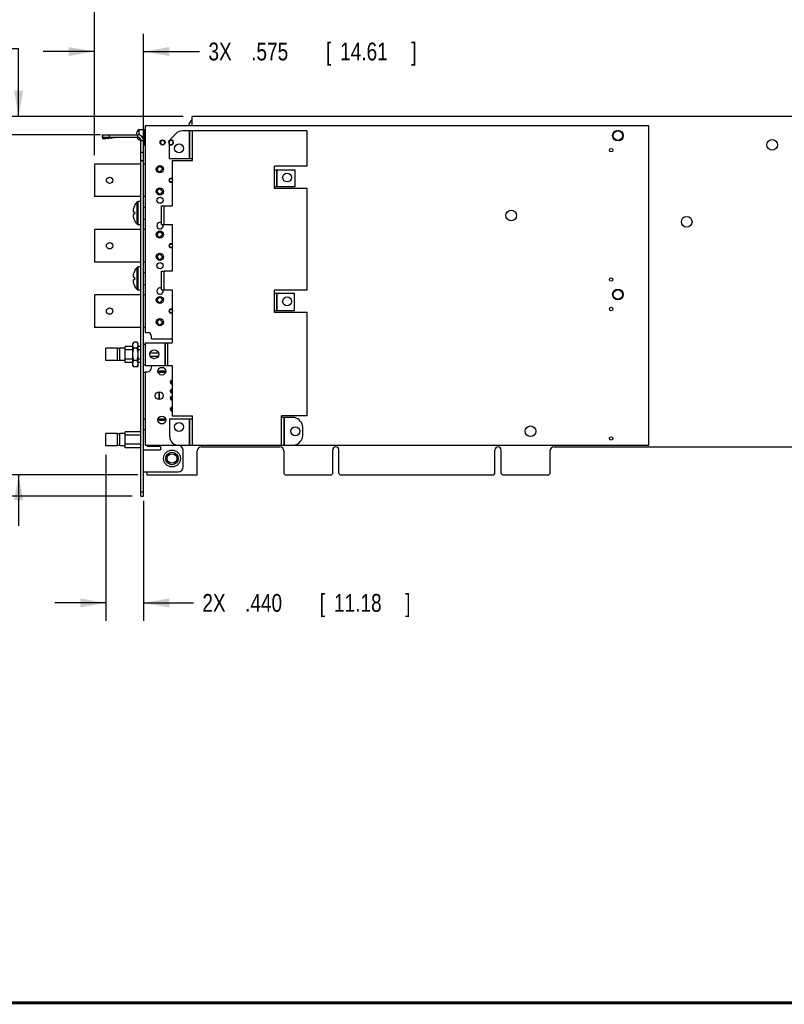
# Model space of a CAD drawing. Header units: inches. Extents: x 0.2 to 16.8, y 0.1 to 10.8.
# Tile 6 of 16: x 5.9 to 11.3, y 0.2 to 7.2. Entities that reach past the tile are written whole.
import ezdxf

# ---------------------------------------------------------------- set-up
doc = ezdxf.new("R2010")
doc.units = ezdxf.units.IN
doc.header["$LTSCALE"] = 0.935
doc.header["$MEASUREMENT"] = 0
doc.layers.get('0').update_dxf_attribs({"linetype": 'CONTINUOUS'})
doc.layers.add('DIMENSIONS', color=7, linetype='CONTINUOUS')
doc.styles.get("Standard").update_dxf_attribs({"font": 'txt', "width": 0.8})
doc.dimstyles.new('DIMSTYLE_1', dxfattribs={"dimtxt": 0.125, "dimasz": 0.18, "dimexe": 0.18, "dimexo": 0.0625, "dimgap": 0.09, "dimtad": 0, "dimtih": 1, "dimtoh": 1, "dimdec": 3, "dimlfac": 1.666667, "dimzin": 4, "dimdsep": 46, "dimtxsty": 'STANDARD', "dimblk": '_FILLED', "dimblk1": '_FILLED', "dimblk2": '_FILLED', "dimcen": 0.09, "dimadec": 0, "dimazin": 0, "dimtp": 0.01, "dimtm": 0.01, "dimtfac": 1, "dimtdec": 3, "dimtofl": 0, "dimtmove": 0, "dimatfit": 3, "dimldrblk": '_FILLED', "dimfxl": 1, "dimtolj": 1, "dimtzin": 4, "dimarcsym": 0})

# ---------------------------------------------------------------- blocks, each defined once
blk = doc.blocks.new('_FILLED')
at = {"color": 0, "linetype": 'BYBLOCK'}
blk.add_solid([(0, 0), (-1, 0.174), (-1, -0.174)], dxfattribs=at)
blk = doc.blocks.new('*D14')
at = {"layer": 'DIMENSIONS', "color": 2, "linetype": 'CONTINUOUS'}
for p, q in [((6.4486, 6.2124), (6.4486, 7.4971)), ((14.8234, 6.4902), (14.8234, 7.4971)), ((6.4486, 7.3721), (10.0465, 7.3721)), ((14.8234, 7.3721), (11.6965, 7.3721))]:
    blk.add_line(p, q, dxfattribs=at)
at = {"layer": 'DIMENSIONS', "color": 2, "linetype": 'CONTINUOUS', "xscale": 0.18, "yscale": 0.18, "zscale": 0.18, "rotation": 180}
blk.add_blockref('_FILLED', (6.4486, 7.3721), dxfattribs=at)
at = {"layer": 'DIMENSIONS', "color": 2, "linetype": 'CONTINUOUS', "xscale": 0.18, "yscale": 0.18, "zscale": 0.18}
blk.add_blockref('_FILLED', (14.8234, 7.3721), dxfattribs=at)
at = {"layer": 'DIMENSIONS', "color": 2, "linetype": 'CONTINUOUS', "width": 0.8}
for s, p in [('13.958', (10.109, 7.3096)), ('[', (10.834, 7.3096)), ('354.53', (10.934, 7.3096)), (']', (11.534, 7.3096))]:
    blk.add_text(s, height=0.125, dxfattribs=at).set_placement(p)
blk = doc.blocks.new('*D16')
at = {"layer": 'DIMENSIONS', "color": 2, "linetype": 'CONTINUOUS'}
for p, q in [((6.5297, 4.108), (6.5297, 2.9427)), ((6.7936, 3.7852), (6.7936, 2.9427)), ((6.5297, 3.0677), (6.1697, 3.0677)), ((6.7936, 3.0677), (7.1442, 3.0677))]:
    blk.add_line(p, q, dxfattribs=at)
at = {"layer": 'DIMENSIONS', "color": 2, "linetype": 'CONTINUOUS', "xscale": 0.18, "yscale": 0.18, "zscale": 0.18}
blk.add_blockref('_FILLED', (6.5297, 3.0677), dxfattribs=at)
at = {"layer": 'DIMENSIONS', "color": 2, "linetype": 'CONTINUOUS', "xscale": 0.18, "yscale": 0.18, "zscale": 0.18, "rotation": 180}
blk.add_blockref('_FILLED', (6.7936, 3.0677), dxfattribs=at)
at = {"layer": 'DIMENSIONS', "color": 2, "linetype": 'CONTINUOUS', "width": 0.8}
for s, p in [('2X ', (7.2067, 3.0052)), ('.440', (7.5067, 3.0052)), ('[', (8.0317, 3.0052)), ('11.18', (8.1317, 3.0052)), (']', (8.6317, 3.0052))]:
    blk.add_text(s, height=0.125, dxfattribs=at).set_placement(p)
blk = doc.blocks.new('*D17')
at = {"layer": 'DIMENSIONS', "color": 2, "linetype": 'CONTINUOUS'}
for p, q in [((6.4486, 6.2124), (6.4486, 7.0649)), ((6.7936, 6.234), (6.7936, 7.0649)), ((6.4486, 6.9399), (6.0886, 6.9399)), ((6.7936, 6.9399), (7.1871, 6.9399))]:
    blk.add_line(p, q, dxfattribs=at)
at = {"layer": 'DIMENSIONS', "color": 2, "linetype": 'CONTINUOUS', "xscale": 0.18, "yscale": 0.18, "zscale": 0.18}
blk.add_blockref('_FILLED', (6.4486, 6.9399), dxfattribs=at)
at = {"layer": 'DIMENSIONS', "color": 2, "linetype": 'CONTINUOUS', "xscale": 0.18, "yscale": 0.18, "zscale": 0.18, "rotation": 180}
blk.add_blockref('_FILLED', (6.7936, 6.9399), dxfattribs=at)
at = {"layer": 'DIMENSIONS', "color": 2, "linetype": 'CONTINUOUS', "width": 0.8}
for s, p in [('3X ', (7.2496, 6.8774)), ('.575', (7.5496, 6.8774)), ('[', (8.0746, 6.8774)), ('14.61', (8.1746, 6.8774)), (']', (8.6746, 6.8774))]:
    blk.add_text(s, height=0.125, dxfattribs=at).set_placement(p)
blk = doc.blocks.new('*D18')
at = {"layer": 'DIMENSIONS', "color": 2, "linetype": 'CONTINUOUS'}
for p, q in [((5.6986, 6.6553), (5.5477, 6.6553)), ((5.6986, 6.3557), (5.6986, 6.6553)), ((6.4911, 6.3557), (5.5736, 6.3557)), ((6.7131, 3.8177), (5.5736, 3.8177)), ((5.6986, 3.8177), (5.6986, 3.4577))]:
    blk.add_line(p, q, dxfattribs=at)
at = {"layer": 'DIMENSIONS', "color": 2, "linetype": 'CONTINUOUS', "xscale": 0.18, "yscale": 0.18, "zscale": 0.18}
for p, rotation in [((5.6986, 6.3557), 270), ((5.6986, 3.8177), 90)]:
    blk.add_blockref('_FILLED', p, dxfattribs=dict(at, rotation=rotation))
at = {"layer": 'DIMENSIONS', "color": 2, "linetype": 'CONTINUOUS', "width": 0.8}
for s, p in [('4.230', (4.0602, 6.5928)), ('[', (4.6852, 6.5928)), ('107.44', (4.7852, 6.5928)), (']', (5.3852, 6.5928))]:
    blk.add_text(s, height=0.125, dxfattribs=at).set_placement(p)
blk = doc.blocks.new('*D19')
at = {"layer": 'DIMENSIONS', "color": 2, "linetype": 'CONTINUOUS'}
for p, q in [((5.916, 6.9578), (5.734, 6.9578)), ((5.916, 6.4841), (5.916, 6.9578)), ((7.0719, 6.4841), (5.791, 6.4841)), ((6.7539, 3.9677), (5.791, 3.9677)), ((5.916, 3.9677), (5.916, 3.6077))]:
    blk.add_line(p, q, dxfattribs=at)
at = {"layer": 'DIMENSIONS', "color": 2, "linetype": 'CONTINUOUS', "xscale": 0.18, "yscale": 0.18, "zscale": 0.18}
for p, rotation in [((5.916, 6.4841), 270), ((5.916, 3.9677), 90)]:
    blk.add_blockref('_FILLED', p, dxfattribs=dict(at, rotation=rotation))
at = {"layer": 'DIMENSIONS', "color": 2, "linetype": 'CONTINUOUS', "width": 0.8}
for s, p in [('4.194', (4.2465, 6.8953)), ('[', (4.8715, 6.8953)), ('106.53', (4.9715, 6.8953)), (']', (5.5715, 6.8953))]:
    blk.add_text(s, height=0.125, dxfattribs=at).set_placement(p)

msp = doc.modelspace()

# ---------------------------------------------------------------- linework, layer by layer
at = {"color": 7, "linetype": 'CONTINUOUS'}
for p, q in [((7.13445, 6.41688), (7.13445, 6.48408)), ((11.51717, 6.48408), (7.13445, 6.48408)), ((6.76242, 6.35427), (6.76242, 6.39108)), ((6.76242, 6.39108), (6.80445, 6.39108)), ((6.80145, 6.28308), (6.80145, 6.39108)), ((6.80445, 6.41688), (6.80445, 4.96728)), ((10.34445, 6.41688), (6.80445, 6.41688)), ((7.02391, 6.36511), (6.99305, 6.33425)), ((7.94346, 6.38268), (7.06633, 6.38268)), ((7.11606, 6.18768), (7.11606, 6.38268)), ((7.11906, 6.18768), (7.11906, 6.38268)), ((7.13646, 6.17568), (7.13646, 6.38268)), ((7.94346, 6.13368), (7.94346, 6.38268)), ((10.34445, 4.17468), (10.34445, 6.41688)), ((6.5041, 6.35435), (6.50482, 6.34335)), ((6.5041, 6.35435), (6.50565, 6.3428)), ((6.50715, 6.32596), (6.50482, 6.34335)), ((6.50565, 6.33768), (6.50565, 6.35568)), ((6.50565, 6.35568), (6.75165, 6.35568)), ((6.50565, 6.33768), (6.75165, 6.33768)), ((6.50643, 6.33696), (6.50715, 6.32596)), ((6.50643, 6.33696), (6.59143, 6.33696)), ((6.50715, 6.32596), (6.59143, 6.33696)), ((6.55365, 6.33768), (6.55365, 6.35568)), ((6.75165, 6.35568), (6.75165, 6.33768)), ((6.76242, 6.33513), (6.76242, 6.31908)), ((6.77503, 6.31908), (6.76242, 6.31908)), ((6.77565, 3.81768), (6.77565, 6.31368)), ((6.79365, 6.31368), (6.77565, 6.31368)), ((6.7933, 6.31908), (6.80445, 6.31908)), ((6.79365, 3.81768), (6.79365, 6.31368)), ((6.79365, 6.23148), (6.77565, 6.23148)), ((6.80145, 6.28308), (6.80445, 6.28308)), ((6.97548, 6.18768), (6.97548, 6.28859)), ((6.79365, 6.17148), (6.77565, 6.17148)), ((6.97548, 6.18768), (7.13646, 6.18768)), ((6.99546, 6.17568), (6.99546, 6.0425)), ((6.99546, 6.17568), (7.13646, 6.17568)), ((6.44865, 6.14988), (6.44865, 5.92068)), ((6.77565, 6.14988), (6.44865, 6.14988)), ((6.80445, 6.14988), (6.79365, 6.14988)), ((6.88702, 6.11244), (6.90781, 6.09166)), ((6.92987, 6.11372), (6.90908, 6.13451)), ((7.71246, 5.97768), (7.71246, 6.13368)), ((7.94346, 6.13368), (7.71246, 6.13368)), ((7.71246, 6.10908), (7.85843, 6.10908)), ((7.72986, 5.99088), (7.72986, 6.10908)), ((7.73286, 5.99088), (7.73286, 6.10908)), ((7.85843, 5.99088), (7.85843, 6.10908)), ((6.99546, 6.02806), (6.99546, 5.85708)), ((6.90781, 5.9789), (6.88702, 5.95811)), ((6.90908, 5.93605), (6.92987, 5.95684)), ((7.71246, 5.99088), (7.85843, 5.99088)), ((7.94346, 5.97768), (7.71246, 5.97768)), ((7.94346, 5.26368), (7.94346, 5.97768)), ((6.77565, 5.92068), (6.44865, 5.92068)), ((6.74876, 5.72667), (6.74876, 5.88309)), ((6.75528, 5.72388), (6.75528, 5.88588)), ((6.77565, 5.88588), (6.75528, 5.88588)), ((6.80445, 5.92068), (6.79365, 5.92068)), ((6.72268, 5.81328), (6.72898, 5.81328)), ((6.79365, 5.84628), (6.80445, 5.84628)), ((6.92046, 5.72508), (6.92046, 5.85708)), ((6.92046, 5.85708), (6.99546, 5.85708)), ((6.93786, 5.72508), (6.93786, 5.85708)), ((6.72898, 5.79648), (6.72268, 5.79648)), ((6.79365, 5.76348), (6.80445, 5.76348)), ((6.44865, 5.69088), (6.44865, 5.46168)), ((6.77565, 5.69088), (6.44865, 5.69088)), ((6.77565, 5.72388), (6.75528, 5.72388)), ((6.80445, 5.69088), (6.79365, 5.69088)), ((6.92987, 5.65472), (6.90908, 5.67551)), ((6.92046, 5.72508), (6.99546, 5.72508)), ((6.99546, 5.72508), (6.99546, 5.5835)), ((6.88702, 5.65344), (6.90781, 5.63266)), ((6.99546, 5.56906), (6.99546, 5.39808)), ((6.90781, 5.5199), (6.88702, 5.49911)), ((6.90908, 5.47705), (6.92987, 5.49784)), ((6.77565, 5.46168), (6.44865, 5.46168)), ((6.74876, 5.26767), (6.74876, 5.42409)), ((6.75528, 5.26488), (6.75528, 5.42688)), ((6.77565, 5.42688), (6.75528, 5.42688)), ((6.80445, 5.46168), (6.79365, 5.46168)), ((6.92025, 5.26608), (6.92025, 5.39745)), ((6.93765, 5.26608), (6.93765, 5.39808)), ((6.99546, 5.39808), (6.93765, 5.39808)), ((6.72268, 5.35428), (6.72898, 5.35428)), ((6.72898, 5.33748), (6.72268, 5.33748)), ((6.79365, 5.38728), (6.80445, 5.38728)), ((6.77565, 5.26488), (6.75528, 5.26488)), ((6.79365, 5.30448), (6.80445, 5.30448)), ((6.92025, 5.26608), (6.99546, 5.26608)), ((6.99546, 5.26608), (6.99546, 5.1245)), ((7.71246, 5.10768), (7.71246, 5.26368)), ((7.94346, 5.26368), (7.71246, 5.26368)), ((6.44865, 5.23188), (6.44865, 5.00268)), ((6.77565, 5.23188), (6.44865, 5.23188)), ((6.80445, 5.23188), (6.79365, 5.23188)), ((6.88702, 5.19444), (6.90781, 5.17366)), ((6.92987, 5.19572), (6.90908, 5.21651)), ((7.71246, 5.24208), (7.85363, 5.24208)), ((7.72986, 5.12208), (7.72986, 5.24208)), ((7.73286, 5.12208), (7.73286, 5.24208)), ((7.85363, 5.12208), (7.85363, 5.24208)), ((7.71246, 5.12208), (7.85363, 5.12208)), ((6.90781, 5.0609), (6.88702, 5.04011)), ((6.99546, 5.11006), (6.99546, 4.89288)), ((7.94346, 5.10768), (7.71246, 5.10768)), ((7.94346, 4.38168), (7.94346, 5.10768)), ((6.77565, 5.00268), (6.44865, 5.00268)), ((6.80445, 5.00268), (6.79365, 5.00268)), ((6.90908, 5.01805), (6.92987, 5.03884)), ((6.80445, 4.96728), (6.82125, 4.96728)), ((6.84945, 4.92228), (6.84945, 4.93908)), ((6.84945, 4.92228), (6.99546, 4.92228)), ((6.52965, 4.76928), (6.52965, 4.85568)), ((6.61065, 4.85568), (6.52965, 4.85568)), ((6.61065, 4.76928), (6.61065, 4.85568)), ((6.62612, 4.85388), (6.61065, 4.85388)), ((6.62612, 4.76928), (6.62612, 4.85568)), ((6.66465, 4.85568), (6.62612, 4.85568)), ((6.66465, 4.75638), (6.66465, 4.86858)), ((6.71805, 4.86858), (6.66465, 4.86858)), ((6.71805, 4.84473), (6.66465, 4.84473)), ((6.72509, 4.89908), (6.71805, 4.88688)), ((6.71805, 4.73808), (6.71805, 4.88688)), ((6.7488, 4.89908), (6.72509, 4.89908)), ((6.7488, 4.85578), (6.72509, 4.85578)), ((6.75585, 4.88688), (6.7488, 4.89908)), ((6.75585, 4.73808), (6.75585, 4.88688)), ((6.77565, 4.86858), (6.75585, 4.86858)), ((6.77565, 4.84473), (6.75585, 4.84473)), ((6.79365, 4.88448), (6.80445, 4.88448)), ((6.80445, 4.89288), (6.80445, 4.73508)), ((6.80445, 4.89288), (6.99546, 4.89288)), ((6.94446, 4.73508), (6.94446, 4.89288)), ((6.94746, 4.73508), (6.94746, 4.89288)), ((6.96486, 4.73508), (6.96486, 4.89288)), ((6.71805, 4.78022), (6.66465, 4.78022)), ((6.77565, 4.78022), (6.75585, 4.78022)), ((6.83869, 4.82388), (6.89868, 4.82388)), ((6.84009, 4.80108), (6.89728, 4.80108)), ((6.61065, 4.76928), (6.52965, 4.76928)), ((6.62612, 4.77108), (6.61065, 4.77108)), ((6.66465, 4.76928), (6.62612, 4.76928)), ((6.71805, 4.75638), (6.66465, 4.75638)), ((6.72509, 4.72588), (6.71805, 4.73808)), ((6.7488, 4.76918), (6.72509, 4.76918)), ((6.7488, 4.72588), (6.72509, 4.72588)), ((6.75585, 4.73808), (6.7488, 4.72588)), ((6.77565, 4.75638), (6.75585, 4.75638)), ((6.79365, 4.74048), (6.80445, 4.74048)), ((6.80445, 4.73508), (6.99546, 4.73508)), ((6.84945, 4.71948), (6.84945, 4.73508)), ((6.99546, 4.73508), (6.99546, 4.38168)), ((6.79365, 4.68858), (6.80445, 4.68858)), ((6.80445, 4.69128), (6.80445, 4.17468)), ((6.80445, 4.69128), (6.82125, 4.69128)), ((6.89541, 4.68858), (6.94868, 4.68858)), ((6.90105, 4.69458), (6.90105, 4.68858)), ((6.94305, 4.69458), (6.90105, 4.69458)), ((6.94305, 4.68858), (6.94305, 4.69458)), ((6.90045, 4.54428), (6.90045, 4.50228)), ((6.90645, 4.54428), (6.90045, 4.54428)), ((6.90045, 4.50228), (6.90645, 4.50228)), ((6.90645, 4.50228), (6.90645, 4.54428)), ((6.80445, 4.35798), (6.79365, 4.35798)), ((6.94868, 4.35798), (6.89541, 4.35798)), ((6.90105, 4.35798), (6.90105, 4.35198)), ((6.94305, 4.35198), (6.94305, 4.35798)), ((6.97728, 4.23468), (6.97728, 4.36008)), ((6.97728, 4.36008), (7.13646, 4.36008)), ((6.99546, 4.38168), (7.13646, 4.38168)), ((7.11606, 4.17468), (7.11606, 4.36008)), ((7.11906, 4.17468), (7.11906, 4.36008)), ((7.13646, 4.17468), (7.13646, 4.38168)), ((7.76346, 4.17468), (7.76346, 4.38168)), ((7.94346, 4.38168), (7.76346, 4.38168)), ((7.84378, 4.36968), (7.76346, 4.36968)), ((7.78086, 4.17468), (7.78086, 4.36968)), ((7.78386, 4.17468), (7.78386, 4.36968)), ((6.90105, 4.35198), (6.94305, 4.35198)), ((6.91089, 4.32708), (6.9332, 4.32708)), ((7.89486, 4.34345), (7.8862, 4.35211)), ((7.91243, 4.24333), (7.91243, 4.30103)), ((6.52966, 4.17048), (6.52966, 4.25688)), ((6.61066, 4.25688), (6.52966, 4.25688)), ((6.61066, 4.17048), (6.61066, 4.25688)), ((6.62613, 4.25508), (6.61066, 4.25508)), ((6.62613, 4.17048), (6.62613, 4.25688)), ((6.66466, 4.25688), (6.62613, 4.25688)), ((6.66466, 4.15758), (6.66466, 4.26978)), ((6.77565, 4.26978), (6.66466, 4.26978)), ((6.77565, 4.24593), (6.66466, 4.24593)), ((6.79365, 4.28568), (6.80445, 4.28568)), ((6.61066, 4.17048), (6.52966, 4.17048)), ((6.62613, 4.17228), (6.61066, 4.17228)), ((6.66466, 4.17048), (6.62613, 4.17048)), ((6.77565, 4.18142), (6.66466, 4.18142)), ((6.77565, 4.15758), (6.66466, 4.15758)), ((6.80445, 4.17468), (10.34445, 4.17468)), ((6.82066, 4.16568), (6.82066, 4.17468)), ((6.91366, 4.16568), (6.82066, 4.16568)), ((6.91366, 4.16568), (6.91366, 4.14168)), ((7.19925, 4.16268), (7.75125, 4.16268)), ((7.8862, 4.19225), (7.89486, 4.20091)), ((9.67725, 4.16268), (14.18625, 4.16268)), ((6.79365, 4.14168), (6.91366, 4.14168)), ((6.96007, 4.08168), (6.94905, 4.08168)), ((7.02682, 4.08168), (7.03785, 4.08168)), ((7.07205, 4.02408), (7.07205, 4.13928)), ((7.17105, 3.96768), (7.17105, 4.13448)), ((7.77945, 4.13448), (7.77945, 3.97668)), ((8.12235, 3.97668), (8.12235, 4.14078)), ((8.16615, 3.97668), (8.16615, 4.14078)), ((9.26235, 3.97668), (9.26235, 4.14078)), ((9.30615, 3.97668), (9.30615, 4.14078)), ((9.64905, 3.97668), (9.64905, 4.13448)), ((6.79365, 3.98808), (7.03605, 3.98808)), ((6.81645, 3.98808), (6.81645, 3.96768)), ((6.81645, 3.96768), (7.17105, 3.96768)), ((7.78845, 3.96768), (7.77945, 3.97668)), ((7.78845, 3.96768), (8.11335, 3.96768)), ((8.11335, 3.96768), (8.12235, 3.97668)), ((8.17515, 3.96768), (8.16615, 3.97668)), ((8.17515, 3.96768), (9.25335, 3.96768)), ((9.25335, 3.96768), (9.26235, 3.97668)), ((9.31515, 3.96768), (9.30615, 3.97668)), ((9.31515, 3.96768), (9.64005, 3.96768)), ((9.64905, 3.97668), (9.64005, 3.96768)), ((6.77565, 3.84768), (6.79365, 3.84768)), ((6.77565, 3.81768), (6.79365, 3.81768))]:
    msp.add_line(p, q, dxfattribs=at)
at = {"color": 7, "linetype": 'CONTINUOUS', "const_width": 0.02}
msp.add_lwpolyline([(0.25, 0.25859), (16.75, 0.25859)], dxfattribs=at)
at = {"color": 7, "linetype": 'CONTINUOUS'}
for centre, radius in [((10.12665, 6.34908), 0.0375), ((10.12665, 6.34908), 0.033), ((6.92745, 6.30108), 0.018), ((11.20965, 6.28428), 0.0375), ((7.04346, 6.25908), 0.0315), ((10.07865, 6.24708), 0.012), ((6.90825, 6.11328), 0.0249), ((7.80246, 6.05508), 0.0315), ((6.55545, 6.03528), 0.0228), ((6.98625, 6.03528), 0.0117), ((6.90825, 5.95728), 0.0249), ((6.90945, 5.89458), 0.0222), ((9.37665, 5.78808), 0.0375), ((10.60965, 5.74428), 0.0375), ((6.90825, 5.65428), 0.0249), ((6.55545, 5.57628), 0.0228), ((6.98625, 5.57628), 0.0117), ((6.90825, 5.49828), 0.0249), ((6.90945, 5.43558), 0.0222), ((10.07865, 5.33808), 0.012), ((10.12665, 5.23308), 0.0375), ((10.12665, 5.23308), 0.033), ((6.90825, 5.19528), 0.0249), ((7.80246, 5.18508), 0.0315), ((6.55545, 5.11728), 0.0228), ((6.98625, 5.11728), 0.0117), ((10.07865, 5.13168), 0.012), ((6.90825, 5.03928), 0.0249), ((6.86869, 4.81428), 0.0315), ((6.92205, 4.69458), 0.0273), ((6.90345, 4.52328), 0.0273), ((6.92205, 4.35198), 0.0273), ((7.04346, 4.30368), 0.0315), ((7.85946, 4.27308), 0.0315), ((9.51185, 4.27265), 0.0375), ((10.07865, 4.22268), 0.012), ((6.99345, 4.08168), 0.0595), ((6.99345, 4.08168), 0.0444), ((6.99345, 4.08168), 0.03338)]:
    msp.add_circle(centre, radius, dxfattribs=at)
for centre, radius, start, end in [((7.18304, 6.40428), 0.075, 130.380148, 170.325692), ((6.78283, 6.35508), 0.04139, 119.555639, 179.169135), ((7.06633, 6.32268), 0.06, 90, 135), ((6.78283, 6.35508), 0.04139, 204.877115, 240.444361), ((6.75165, 6.31368), 0.042, 0, 90), ((6.75165, 6.31368), 0.024, 0, 90), ((6.98745, 6.30108), 0.018, 109.195833, 228.333694), ((6.98745, 6.30108), 0.0173, 226.234295, 111.536682), ((7.03548, 6.29183), 0.06, 135, 155.01328), ((6.98625, 6.03528), 0.1257, 125.473515, 144.534917), ((6.98625, 6.03528), 0.0966, 125.706569, 144.293431), ((6.98625, 6.03528), 0.0138, 48.134358, 311.865642), ((6.98625, 6.03528), 0.1257, 215.465083, 234.526485), ((6.98625, 6.03528), 0.0966, 215.706569, 234.293431), ((6.83077, 5.80488), 0.11332, 136.356026, 153.93068), ((6.75528, 5.87688), 0.009, 90, 136.356026), ((6.83077, 5.80488), 0.11301, 154.255644, 163.021633), ((6.83077, 5.80488), 0.11301, 196.978367, 205.744356), ((6.83077, 5.80488), 0.11332, 206.06932, 223.643974), ((6.75528, 5.73288), 0.009, 223.643974, 270), ((6.98625, 5.57628), 0.1257, 125.473515, 144.534917), ((6.90945, 5.71698), 0.0222, 60.252246, 21.41246), ((6.98625, 5.57628), 0.0966, 125.706569, 144.293431), ((6.98625, 5.57628), 0.0138, 48.134358, 311.865642), ((6.98625, 5.57628), 0.1257, 215.465083, 234.526485), ((6.98625, 5.57628), 0.0966, 215.706569, 234.293431), ((6.83077, 5.34588), 0.11301, 154.255644, 163.021633), ((6.83077, 5.34588), 0.11332, 136.356026, 153.93068), ((6.75528, 5.41788), 0.009, 90, 136.356026), ((6.83077, 5.34588), 0.11301, 196.978367, 205.744356), ((6.83077, 5.34588), 0.11332, 206.06932, 223.643974), ((6.75528, 5.27388), 0.009, 223.643974, 270), ((6.90945, 5.25798), 0.0222, 60.866622, 21.41246), ((6.98625, 5.11728), 0.1257, 125.473515, 144.534917), ((6.98625, 5.11728), 0.0966, 125.706569, 144.293431), ((6.98625, 5.11728), 0.0138, 48.134358, 311.865642), ((6.98625, 5.11728), 0.0966, 215.706569, 234.293431), ((6.98625, 5.11728), 0.1257, 215.465083, 234.526485), ((6.82125, 4.93908), 0.0282, 0, 90), ((6.82125, 4.71948), 0.0282, 270, 360), ((6.99345, 4.61778), 0.0129, 81.040279, 278.959721), ((6.99345, 4.55388), 0.0129, 81.040279, 278.959721), ((6.99345, 4.61778), 0.009, 77.101763, 282.898237), ((6.99345, 4.50648), 0.0129, 81.040279, 278.959721), ((6.99345, 4.55388), 0.009, 77.101763, 282.898237), ((6.99345, 4.50648), 0.009, 77.101763, 282.898237), ((6.99345, 4.42878), 0.0129, 81.040279, 278.959721), ((6.99345, 4.42878), 0.009, 77.101763, 282.898237), ((7.84378, 4.30968), 0.06, 45, 90), ((7.85243, 4.30103), 0.06, 0, 45), ((7.03728, 4.23468), 0.06, 180, 270), ((7.85243, 4.24333), 0.06, 315, 360), ((7.03605, 4.13928), 0.036, 0, 79.536999), ((7.19925, 4.13448), 0.0282, 90, 180), ((7.75125, 4.13448), 0.0282, 0, 90), ((7.84378, 4.23468), 0.06, 270, 315), ((8.14425, 4.14078), 0.0219, 0, 180), ((9.28425, 4.14078), 0.0219, 0, 180), ((9.67725, 4.13448), 0.0282, 90, 180), ((7.03605, 4.02408), 0.036, 270, 360)]:
    msp.add_arc(centre, radius, start, end, dxfattribs=at)
for points, knots in [([(6.50565, 6.35568), (6.50554, 6.35568), (6.50531, 6.35564), (6.50498, 6.35547), (6.50467, 6.35519), (6.50437, 6.35481), (6.50419, 6.35451), (6.5041, 6.35435)], [0, 0, 0, 0, 0.1525438, 0.3195491, 0.5121848, 0.7375651, 1, 1, 1, 1]), ([(6.50565, 6.33768), (6.50571, 6.33768), (6.50585, 6.33764), (6.50605, 6.33749), (6.50624, 6.33726), (6.50636, 6.33707), (6.50643, 6.33696)], [0, 0, 0, 0, 0.1759389, 0.3886033, 0.6598794, 1, 1, 1, 1]), ([(6.59143, 6.33696), (6.59289, 6.33712), (6.59582, 6.33739), (6.60023, 6.33763), (6.60318, 6.33768), (6.60465, 6.33768)], [0, 0, 0, 0, 0.3331773, 0.6665428, 1, 1, 1, 1]), ([(6.94245, 6.30108), (6.94245, 6.30145), (6.94242, 6.3022), (6.94229, 6.30332), (6.94208, 6.30442), (6.94179, 6.3055), (6.94142, 6.30656), (6.94097, 6.30759), (6.94045, 6.30859), (6.93985, 6.30954), (6.93918, 6.31044), (6.93845, 6.31129), (6.93766, 6.31209), (6.93681, 6.31282), (6.9359, 6.31348), (6.93495, 6.31408), (6.93396, 6.31461), (6.93293, 6.31506), (6.93187, 6.31543), (6.93079, 6.31572), (6.92968, 6.31593), (6.92857, 6.31605), (6.92745, 6.31609), (6.92632, 6.31605), (6.92521, 6.31593), (6.92411, 6.31572), (6.92302, 6.31543), (6.92196, 6.31506), (6.92093, 6.31461), (6.91994, 6.31408), (6.91899, 6.31348), (6.91809, 6.31282), (6.91723, 6.31209), (6.91644, 6.31129), (6.91571, 6.31044), (6.91504, 6.30954), (6.91444, 6.30859), (6.91392, 6.30759), (6.91347, 6.30656), (6.9131, 6.3055), (6.91281, 6.30442), (6.9126, 6.30332), (6.91248, 6.3022), (6.91245, 6.30145), (6.91245, 6.30108)], [0, 0, 0, 0, 0.0237975, 0.0476257, 0.0714189, 0.0952218, 0.1190524, 0.1428449, 0.1666494, 0.1904813, 0.214275, 0.2380789, 0.2619115, 0.2857066, 0.3095089, 0.3333413, 0.3571376, 0.3809386, 0.404771, 0.4285682, 0.4523682, 0.4762006, 0.499999, 0.5237979, 0.5476303, 0.5714299, 0.5952276, 0.6190599, 0.6428606, 0.6666573, 0.6904897, 0.7142915, 0.7380871, 0.7619197, 0.7857231, 0.8095173, 0.8333495, 0.8571536, 0.8809466, 0.9047774, 0.9285804, 0.9523739, 0.9762024, 1, 1, 1, 1]), ([(6.91245, 6.30108), (6.91245, 6.30071), (6.91248, 6.29996), (6.9126, 6.29884), (6.91281, 6.29774), (6.9131, 6.29665), (6.91347, 6.29559), (6.91392, 6.29457), (6.91444, 6.29357), (6.91504, 6.29262), (6.91571, 6.29172), (6.91644, 6.29087), (6.91723, 6.29007), (6.91809, 6.28934), (6.91899, 6.28867), (6.91994, 6.28808), (6.92093, 6.28755), (6.92196, 6.2871), (6.92302, 6.28673), (6.92411, 6.28644), (6.92521, 6.28623), (6.92632, 6.28611), (6.92745, 6.28607), (6.92857, 6.28611), (6.92968, 6.28623), (6.93079, 6.28644), (6.93187, 6.28673), (6.93293, 6.2871), (6.93396, 6.28755), (6.93495, 6.28808), (6.9359, 6.28867), (6.93681, 6.28934), (6.93766, 6.29007), (6.93845, 6.29087), (6.93918, 6.29172), (6.93985, 6.29262), (6.94045, 6.29357), (6.94097, 6.29457), (6.94142, 6.29559), (6.94179, 6.29665), (6.94208, 6.29774), (6.94229, 6.29884), (6.94242, 6.29996), (6.94245, 6.30071), (6.94245, 6.30108)], [0, 0, 0, 0, 0.0237975, 0.0476257, 0.0714189, 0.0952218, 0.1190524, 0.1428449, 0.1666494, 0.1904813, 0.214275, 0.2380789, 0.2619115, 0.2857066, 0.3095089, 0.3333413, 0.3571376, 0.3809386, 0.404771, 0.4285682, 0.4523682, 0.4762006, 0.499999, 0.5237979, 0.5476303, 0.5714299, 0.5952276, 0.6190599, 0.6428606, 0.6666573, 0.6904897, 0.7142915, 0.7380871, 0.7619197, 0.7857231, 0.8095173, 0.8333495, 0.8571536, 0.8809466, 0.9047774, 0.9285804, 0.9523739, 0.9762024, 1, 1, 1, 1]), ([(7.00245, 6.30108), (7.00245, 6.30145), (7.00242, 6.3022), (7.00229, 6.30332), (7.00208, 6.30442), (7.00179, 6.3055), (7.00142, 6.30656), (7.00097, 6.30759), (7.00045, 6.30859), (6.99985, 6.30954), (6.99918, 6.31044), (6.99845, 6.31129), (6.99766, 6.31209), (6.99681, 6.31282), (6.9959, 6.31348), (6.99495, 6.31408), (6.99396, 6.31461), (6.99293, 6.31506), (6.99187, 6.31543), (6.99079, 6.31572), (6.98968, 6.31593), (6.98857, 6.31605), (6.98745, 6.31609), (6.98632, 6.31605), (6.98521, 6.31593), (6.98411, 6.31572), (6.98302, 6.31543), (6.98196, 6.31506), (6.98093, 6.31461), (6.97994, 6.31408), (6.97899, 6.31348), (6.97809, 6.31282), (6.97723, 6.31209), (6.97644, 6.31129), (6.97571, 6.31044), (6.97504, 6.30954), (6.97444, 6.30859), (6.97392, 6.30759), (6.97347, 6.30656), (6.9731, 6.3055), (6.97281, 6.30442), (6.9726, 6.30332), (6.97248, 6.3022), (6.97245, 6.30145), (6.97245, 6.30108)], [0, 0, 0, 0, 0.0237975, 0.0476257, 0.0714189, 0.0952218, 0.1190524, 0.1428449, 0.1666494, 0.1904813, 0.214275, 0.2380789, 0.2619115, 0.2857066, 0.3095089, 0.3333413, 0.3571376, 0.3809386, 0.404771, 0.4285682, 0.4523682, 0.4762006, 0.499999, 0.5237979, 0.5476303, 0.5714299, 0.5952276, 0.6190599, 0.6428606, 0.6666573, 0.6904897, 0.7142915, 0.7380871, 0.7619197, 0.7857231, 0.8095173, 0.8333495, 0.8571536, 0.8809466, 0.9047774, 0.9285804, 0.9523739, 0.9762024, 1, 1, 1, 1]), ([(6.97245, 6.30108), (6.97245, 6.30071), (6.97248, 6.29996), (6.9726, 6.29884), (6.97281, 6.29774), (6.9731, 6.29665), (6.97347, 6.29559), (6.97392, 6.29457), (6.97444, 6.29357), (6.97504, 6.29262), (6.97571, 6.29172), (6.97644, 6.29087), (6.97723, 6.29007), (6.97809, 6.28934), (6.97899, 6.28867), (6.97994, 6.28808), (6.98093, 6.28755), (6.98196, 6.2871), (6.98302, 6.28673), (6.98411, 6.28644), (6.98521, 6.28623), (6.98632, 6.28611), (6.98745, 6.28607), (6.98857, 6.28611), (6.98968, 6.28623), (6.99079, 6.28644), (6.99187, 6.28673), (6.99293, 6.2871), (6.99396, 6.28755), (6.99495, 6.28808), (6.9959, 6.28867), (6.99681, 6.28934), (6.99766, 6.29007), (6.99845, 6.29087), (6.99918, 6.29172), (6.99985, 6.29262), (7.00045, 6.29357), (7.00097, 6.29457), (7.00142, 6.29559), (7.00179, 6.29665), (7.00208, 6.29774), (7.00229, 6.29884), (7.00242, 6.29996), (7.00245, 6.30071), (7.00245, 6.30108)], [0, 0, 0, 0, 0.0237975, 0.0476257, 0.0714189, 0.0952218, 0.1190524, 0.1428449, 0.1666494, 0.1904813, 0.214275, 0.2380789, 0.2619115, 0.2857066, 0.3095089, 0.3333413, 0.3571376, 0.3809386, 0.404771, 0.4285682, 0.4523682, 0.4762006, 0.499999, 0.5237979, 0.5476303, 0.5714299, 0.5952276, 0.6190599, 0.6428606, 0.6666573, 0.6904897, 0.7142915, 0.7380871, 0.7619197, 0.7857231, 0.8095173, 0.8333495, 0.8571536, 0.8809466, 0.9047774, 0.9285804, 0.9523739, 0.9762024, 1, 1, 1, 1]), ([(6.72268, 5.83788), (6.72254, 5.83733), (6.72228, 5.83627), (6.72192, 5.83471), (6.7216, 5.83322), (6.72133, 5.83178), (6.72109, 5.83038), (6.72087, 5.82901), (6.72068, 5.82766), (6.72051, 5.82632), (6.72037, 5.82498), (6.72025, 5.82363), (6.72018, 5.82273), (6.72015, 5.82228)], [0, 0, 0, 0, 0.106719, 0.20757, 0.3036039, 0.3958566, 0.4853264, 0.5727812, 0.6589091, 0.7442481, 0.8292424, 0.9143495, 1, 1, 1, 1]), ([(6.72015, 5.82228), (6.72018, 5.82202), (6.72025, 5.82149), (6.72038, 5.8207), (6.72052, 5.81992), (6.72069, 5.81914), (6.72088, 5.81835), (6.7211, 5.81756), (6.72134, 5.81675), (6.72162, 5.81593), (6.72193, 5.81507), (6.72229, 5.81419), (6.72255, 5.81359), (6.72268, 5.81328)], [0, 0, 0, 0, 0.0852781, 0.1700446, 0.2547299, 0.3397945, 0.425689, 0.5130077, 0.6024395, 0.6948141, 0.7911464, 0.8925035, 1, 1, 1, 1]), ([(6.72923, 5.8545), (6.72919, 5.85454), (6.7291, 5.8546), (6.72904, 5.85464), (6.72896, 5.85469), (6.72904, 5.85464), (6.7291, 5.8546), (6.72919, 5.85454), (6.72923, 5.8545)], [0, 0, 0, 0, 0.2776955, 0.4444109, 0.5, 0.5555891, 0.7223045, 1, 1, 1, 1]), ([(6.72923, 5.8545), (6.72921, 5.85445), (6.72915, 5.85433), (6.72906, 5.85415), (6.729, 5.85403), (6.72898, 5.85397)], [0, 0, 0, 0, 0.3333256, 0.6666589, 1, 1, 1, 1]), ([(6.72898, 5.81328), (6.729, 5.81328), (6.72906, 5.81327), (6.72915, 5.81326), (6.72921, 5.81325), (6.72923, 5.81325)], [0, 0, 0, 0, 0.3321231, 0.6654568, 1, 1, 1, 1]), ([(6.72923, 5.81325), (6.72918, 5.81232), (6.72908, 5.81046), (6.72899, 5.80767), (6.72898, 5.80581), (6.72898, 5.80488)], [0, 0, 0, 0, 0.3331593, 0.666515, 1, 1, 1, 1]), ([(6.72268, 5.79648), (6.72254, 5.79617), (6.72228, 5.79555), (6.72192, 5.79465), (6.7216, 5.79379), (6.72133, 5.79296), (6.72108, 5.79215), (6.72087, 5.79136), (6.72068, 5.79057), (6.72051, 5.7898), (6.72037, 5.78903), (6.72025, 5.78825), (6.72018, 5.78774), (6.72015, 5.78748)], [0, 0, 0, 0, 0.1099871, 0.2130798, 0.3105105, 0.4034545, 0.4930249, 0.580101, 0.6654153, 0.7495856, 0.8330882, 0.9164082, 1, 1, 1, 1]), ([(6.72015, 5.78748), (6.72018, 5.78702), (6.72025, 5.7861), (6.72038, 5.78473), (6.72052, 5.78338), (6.72069, 5.78202), (6.72088, 5.78066), (6.7211, 5.77929), (6.72135, 5.77789), (6.72162, 5.77646), (6.72193, 5.77499), (6.72228, 5.77345), (6.72255, 5.77241), (6.72268, 5.77188)], [0, 0, 0, 0, 0.087372, 0.1739481, 0.2601336, 0.346362, 0.4330517, 0.520722, 0.6100205, 0.7016731, 0.7965927, 0.895718, 1, 1, 1, 1]), ([(6.72898, 5.80488), (6.72898, 5.80395), (6.72899, 5.80209), (6.72908, 5.7993), (6.72918, 5.79744), (6.72923, 5.79651)], [0, 0, 0, 0, 0.3334936, 0.6668514, 1, 1, 1, 1]), ([(6.72923, 5.79651), (6.72921, 5.79651), (6.72915, 5.7965), (6.72906, 5.79649), (6.729, 5.79648), (6.72898, 5.79648)], [0, 0, 0, 0, 0.3345432, 0.6678769, 1, 1, 1, 1]), ([(6.72898, 5.75579), (6.729, 5.75573), (6.72906, 5.75561), (6.72915, 5.75543), (6.72921, 5.75531), (6.72923, 5.75525)], [0, 0, 0, 0, 0.3333411, 0.6666744, 1, 1, 1, 1]), ([(6.72923, 5.75525), (6.72919, 5.75522), (6.7291, 5.75516), (6.72904, 5.75512), (6.72896, 5.75507), (6.72904, 5.75512), (6.7291, 5.75516), (6.72919, 5.75522), (6.72923, 5.75525)], [0, 0, 0, 0, 0.2776955, 0.4444109, 0.5, 0.5555891, 0.7223045, 1, 1, 1, 1]), ([(6.72923, 5.3955), (6.72919, 5.39554), (6.7291, 5.3956), (6.72904, 5.39564), (6.72896, 5.39569), (6.72904, 5.39564), (6.7291, 5.3956), (6.72919, 5.39554), (6.72923, 5.3955)], [0, 0, 0, 0, 0.2776955, 0.4444109, 0.5, 0.5555891, 0.7223045, 1, 1, 1, 1]), ([(6.72923, 5.3955), (6.72921, 5.39545), (6.72915, 5.39533), (6.72906, 5.39515), (6.729, 5.39503), (6.72898, 5.39497)], [0, 0, 0, 0, 0.3333256, 0.6666589, 1, 1, 1, 1]), ([(6.92025, 5.39745), (6.92025, 5.39747), (6.92033, 5.39749), (6.92045, 5.39752), (6.92068, 5.39754), (6.92098, 5.39757), (6.92137, 5.3976), (6.92185, 5.39763), (6.9224, 5.39766), (6.92304, 5.39768), (6.92374, 5.39771), (6.92452, 5.39774), (6.92537, 5.39777), (6.92627, 5.3978), (6.92724, 5.39782), (6.92826, 5.39785), (6.92932, 5.39788), (6.93043, 5.39791), (6.93158, 5.39794), (6.93275, 5.39797), (6.93396, 5.39799), (6.93518, 5.39802), (6.93641, 5.39805), (6.93723, 5.39807), (6.93765, 5.39808)], [0, 0, 0, 0, 0.0030225, 0.0108175, 0.0235762, 0.0412883, 0.063851, 0.091192, 0.1231307, 0.159557, 0.2002353, 0.2450056, 0.2936085, 0.3458077, 0.4013517, 0.4599153, 0.5212688, 0.5850119, 0.6509216, 0.7185538, 0.7876723, 0.8578273, 0.9287414, 1, 1, 1, 1]), ([(6.72268, 5.37888), (6.72254, 5.37833), (6.72228, 5.37727), (6.72192, 5.37571), (6.7216, 5.37422), (6.72133, 5.37278), (6.72109, 5.37138), (6.72087, 5.37001), (6.72068, 5.36866), (6.72051, 5.36732), (6.72037, 5.36598), (6.72025, 5.36463), (6.72018, 5.36373), (6.72015, 5.36328)], [0, 0, 0, 0, 0.106719, 0.20757, 0.3036039, 0.3958566, 0.4853264, 0.5727812, 0.6589091, 0.7442481, 0.8292424, 0.9143495, 1, 1, 1, 1]), ([(6.72015, 5.36328), (6.72018, 5.36302), (6.72025, 5.36249), (6.72038, 5.3617), (6.72052, 5.36092), (6.72069, 5.36014), (6.72088, 5.35935), (6.7211, 5.35856), (6.72134, 5.35775), (6.72162, 5.35693), (6.72193, 5.35607), (6.72229, 5.35519), (6.72255, 5.35459), (6.72268, 5.35428)], [0, 0, 0, 0, 0.0852781, 0.1700446, 0.2547299, 0.3397945, 0.425689, 0.5130077, 0.6024395, 0.6948141, 0.7911464, 0.8925035, 1, 1, 1, 1]), ([(6.72268, 5.33748), (6.72254, 5.33717), (6.72228, 5.33655), (6.72192, 5.33565), (6.7216, 5.33479), (6.72133, 5.33396), (6.72108, 5.33315), (6.72087, 5.33236), (6.72068, 5.33157), (6.72051, 5.3308), (6.72037, 5.33003), (6.72025, 5.32925), (6.72018, 5.32874), (6.72015, 5.32848)], [0, 0, 0, 0, 0.1099871, 0.2130798, 0.3105105, 0.4034545, 0.4930249, 0.580101, 0.6654153, 0.7495856, 0.8330882, 0.9164082, 1, 1, 1, 1]), ([(6.72015, 5.32848), (6.72018, 5.32802), (6.72025, 5.3271), (6.72038, 5.32573), (6.72052, 5.32438), (6.72069, 5.32302), (6.72088, 5.32166), (6.7211, 5.32029), (6.72135, 5.31889), (6.72162, 5.31746), (6.72193, 5.31599), (6.72228, 5.31445), (6.72255, 5.31341), (6.72268, 5.31288)], [0, 0, 0, 0, 0.087372, 0.1739481, 0.2601336, 0.346362, 0.4330517, 0.520722, 0.6100205, 0.7016731, 0.7965927, 0.895718, 1, 1, 1, 1]), ([(6.72898, 5.35428), (6.729, 5.35428), (6.72906, 5.35427), (6.72915, 5.35426), (6.72921, 5.35425), (6.72923, 5.35425)], [0, 0, 0, 0, 0.3321231, 0.6654568, 1, 1, 1, 1]), ([(6.72923, 5.35425), (6.72918, 5.35332), (6.72908, 5.35146), (6.72899, 5.34867), (6.72898, 5.34681), (6.72898, 5.34588)], [0, 0, 0, 0, 0.3331593, 0.666515, 1, 1, 1, 1]), ([(6.72898, 5.34588), (6.72898, 5.34495), (6.72899, 5.34309), (6.72908, 5.3403), (6.72918, 5.33844), (6.72923, 5.33751)], [0, 0, 0, 0, 0.3334936, 0.6668514, 1, 1, 1, 1]), ([(6.72923, 5.33751), (6.72921, 5.33751), (6.72915, 5.3375), (6.72906, 5.33749), (6.729, 5.33748), (6.72898, 5.33748)], [0, 0, 0, 0, 0.3345432, 0.6678769, 1, 1, 1, 1]), ([(6.72898, 5.29679), (6.729, 5.29673), (6.72906, 5.29661), (6.72915, 5.29643), (6.72921, 5.29631), (6.72923, 5.29625)], [0, 0, 0, 0, 0.3333411, 0.6666744, 1, 1, 1, 1]), ([(6.72923, 5.29625), (6.72919, 5.29622), (6.7291, 5.29616), (6.72904, 5.29612), (6.72896, 5.29607), (6.72904, 5.29612), (6.7291, 5.29616), (6.72919, 5.29622), (6.72923, 5.29625)], [0, 0, 0, 0, 0.2776955, 0.4444109, 0.5, 0.5555891, 0.7223045, 1, 1, 1, 1]), ([(6.72509, 4.85578), (6.72475, 4.85636), (6.72411, 4.85752), (6.7232, 4.85925), (6.72238, 4.86096), (6.72163, 4.86264), (6.72096, 4.86431), (6.72036, 4.86596), (6.71984, 4.86761), (6.7194, 4.86925), (6.71903, 4.87089), (6.71875, 4.87252), (6.71854, 4.87416), (6.71842, 4.8758), (6.71838, 4.87743), (6.71842, 4.87907), (6.71854, 4.8807), (6.71875, 4.88234), (6.71903, 4.88398), (6.7194, 4.88561), (6.71984, 4.88726), (6.72036, 4.8889), (6.72096, 4.89056), (6.72163, 4.89222), (6.72238, 4.8939), (6.7232, 4.89561), (6.72411, 4.89734), (6.72475, 4.8985), (6.72509, 4.89908)], [0, 0, 0, 0, 0.0440833, 0.0866644, 0.1279135, 0.1680083, 0.2071121, 0.2453948, 0.282982, 0.3199873, 0.3565333, 0.39271, 0.4286171, 0.464355, 0.5, 0.535645, 0.5713829, 0.60729, 0.6434667, 0.6800127, 0.717018, 0.7546052, 0.7928879, 0.8319917, 0.8720865, 0.9133356, 0.9559167, 1, 1, 1, 1]), ([(6.72509, 4.76918), (6.72475, 4.77035), (6.7241, 4.77268), (6.7232, 4.77614), (6.72237, 4.77955), (6.72162, 4.78292), (6.72095, 4.78625), (6.72036, 4.78956), (6.71984, 4.79285), (6.7194, 4.79613), (6.71903, 4.7994), (6.71875, 4.80267), (6.71854, 4.80594), (6.71842, 4.80921), (6.71838, 4.81248), (6.71842, 4.81575), (6.71854, 4.81902), (6.71875, 4.82229), (6.71903, 4.82556), (6.7194, 4.82883), (6.71984, 4.83211), (6.72036, 4.8354), (6.72095, 4.83871), (6.72162, 4.84204), (6.72237, 4.84541), (6.7232, 4.84882), (6.7241, 4.85228), (6.72475, 4.85461), (6.72509, 4.85578)], [0, 0, 0, 0, 0.0416728, 0.0823644, 0.1222155, 0.1613744, 0.1999752, 0.2381581, 0.276016, 0.3136263, 0.3510697, 0.3883879, 0.4256266, 0.4628267, 0.5, 0.5371733, 0.5743734, 0.6116121, 0.6489303, 0.6863737, 0.723984, 0.7618419, 0.8000248, 0.8386256, 0.8777845, 0.9176356, 0.9583272, 1, 1, 1, 1]), ([(6.7488, 4.85578), (6.74914, 4.85636), (6.74979, 4.85752), (6.75069, 4.85925), (6.75152, 4.86096), (6.75227, 4.86264), (6.75294, 4.86431), (6.75353, 4.86596), (6.75405, 4.86761), (6.75449, 4.86925), (6.75486, 4.87089), (6.75514, 4.87252), (6.75535, 4.87416), (6.75547, 4.8758), (6.75551, 4.87743), (6.75547, 4.87907), (6.75535, 4.8807), (6.75514, 4.88234), (6.75486, 4.88398), (6.75449, 4.88561), (6.75405, 4.88726), (6.75353, 4.8889), (6.75294, 4.89056), (6.75227, 4.89222), (6.75152, 4.8939), (6.75069, 4.89561), (6.74979, 4.89734), (6.74914, 4.8985), (6.7488, 4.89908)], [0, 0, 0, 0, 0.0440833, 0.0866644, 0.1279135, 0.1680083, 0.2071121, 0.2453948, 0.282982, 0.3199873, 0.3565333, 0.39271, 0.4286171, 0.464355, 0.5, 0.535645, 0.5713829, 0.60729, 0.6434667, 0.6800127, 0.717018, 0.7546052, 0.7928879, 0.8319917, 0.8720865, 0.9133356, 0.9559167, 1, 1, 1, 1]), ([(6.7488, 4.76918), (6.74914, 4.77035), (6.74979, 4.77268), (6.7507, 4.77614), (6.75152, 4.77955), (6.75227, 4.78292), (6.75294, 4.78625), (6.75354, 4.78956), (6.75405, 4.79285), (6.7545, 4.79613), (6.75486, 4.7994), (6.75514, 4.80267), (6.75535, 4.80594), (6.75547, 4.80921), (6.75551, 4.81248), (6.75547, 4.81575), (6.75535, 4.81902), (6.75514, 4.82229), (6.75486, 4.82556), (6.7545, 4.82883), (6.75405, 4.83211), (6.75354, 4.8354), (6.75294, 4.83871), (6.75227, 4.84204), (6.75152, 4.84541), (6.7507, 4.84882), (6.74979, 4.85228), (6.74914, 4.85461), (6.7488, 4.85578)], [0, 0, 0, 0, 0.0416728, 0.0823644, 0.1222155, 0.1613744, 0.1999752, 0.2381581, 0.276016, 0.3136263, 0.3510697, 0.3883879, 0.4256266, 0.4628267, 0.5, 0.5371733, 0.5743734, 0.6116121, 0.6489303, 0.6863737, 0.723984, 0.7618419, 0.8000248, 0.8386256, 0.8777845, 0.9176356, 0.9583272, 1, 1, 1, 1]), ([(6.72509, 4.72588), (6.72475, 4.72646), (6.72411, 4.72762), (6.7232, 4.72935), (6.72238, 4.73105), (6.72163, 4.73274), (6.72096, 4.7344), (6.72036, 4.73606), (6.71984, 4.7377), (6.7194, 4.73934), (6.71903, 4.74098), (6.71875, 4.74262), (6.71854, 4.74426), (6.71842, 4.74589), (6.71838, 4.74753), (6.71842, 4.74916), (6.71854, 4.7508), (6.71875, 4.75244), (6.71903, 4.75407), (6.7194, 4.75571), (6.71984, 4.75735), (6.72036, 4.759), (6.72096, 4.76065), (6.72163, 4.76232), (6.72238, 4.764), (6.7232, 4.76571), (6.72411, 4.76744), (6.72475, 4.76859), (6.72509, 4.76918)], [0, 0, 0, 0, 0.0440833, 0.0866644, 0.1279135, 0.1680083, 0.2071121, 0.2453948, 0.282982, 0.3199873, 0.3565333, 0.39271, 0.4286171, 0.464355, 0.5, 0.535645, 0.5713829, 0.60729, 0.6434667, 0.6800127, 0.717018, 0.7546052, 0.7928879, 0.8319917, 0.8720865, 0.9133356, 0.9559167, 1, 1, 1, 1]), ([(6.7488, 4.72588), (6.74914, 4.72646), (6.74979, 4.72762), (6.75069, 4.72935), (6.75152, 4.73105), (6.75227, 4.73274), (6.75294, 4.7344), (6.75353, 4.73606), (6.75405, 4.7377), (6.75449, 4.73934), (6.75486, 4.74098), (6.75514, 4.74262), (6.75535, 4.74426), (6.75547, 4.74589), (6.75551, 4.74753), (6.75547, 4.74916), (6.75535, 4.7508), (6.75514, 4.75244), (6.75486, 4.75407), (6.75449, 4.75571), (6.75405, 4.75735), (6.75353, 4.759), (6.75294, 4.76065), (6.75227, 4.76232), (6.75152, 4.764), (6.75069, 4.76571), (6.74979, 4.76744), (6.74914, 4.76859), (6.7488, 4.76918)], [0, 0, 0, 0, 0.0440833, 0.0866644, 0.1279135, 0.1680083, 0.2071121, 0.2453948, 0.282982, 0.3199873, 0.3565333, 0.39271, 0.4286171, 0.464355, 0.5, 0.535645, 0.5713829, 0.60729, 0.6434667, 0.6800127, 0.717018, 0.7546052, 0.7928879, 0.8319917, 0.8720865, 0.9133356, 0.9559167, 1, 1, 1, 1])]:
    msp.add_open_spline(points, degree=3, knots=knots, dxfattribs=at)

# ---------------------------------------------------------------- dimensions: what is measured, and where the dimension line sits
at = {"layer": 'DIMENSIONS', "color": 2, "linetype": 'CONTINUOUS'}
for base, p1, p2, angle, picture, middle in [((6.44865, 7.37213), (14.82345, 6.49018), (6.44865, 6.21238), 180, '*D14', (10.87154, 7.37213)), ((5.91605, 6.48408), (6.75395, 3.96768), (7.07195, 6.48408), 90, '*D19', (4.95896, 6.95781)), ((5.69865, 3.81768), (6.49115, 6.35568), (6.71315, 3.81768), 270, '*D18', (4.77267, 6.65534))]:
    dim = msp.add_linear_dim(base=base, p1=p1, p2=p2, angle=angle, dimstyle='DIMSTYLE_1', dxfattribs=at)
    dim.commit()
    dim.dimension.update_dxf_attribs({"geometry": picture, "text_midpoint": middle, "dimtype": 160})
for base, p1, p2, text, picture, middle in [((6.44865, 6.93985), (6.79365, 6.23398), (6.44865, 6.21238), '3X <>', '*D17', (8.01209, 6.93985)), ((6.52966, 3.06768), (6.79365, 3.78518), (6.52966, 4.10798), '2X <>', '*D16', (7.96915, 3.06768))]:
    dim = msp.add_linear_dim(base=base, p1=p1, p2=p2, angle=180, text=text, dimstyle='DIMSTYLE_1', dxfattribs=at)
    dim.commit()
    dim.dimension.update_dxf_attribs({"geometry": picture, "text_midpoint": middle, "dimtype": 160})

doc.saveas('drawing.dxf')
